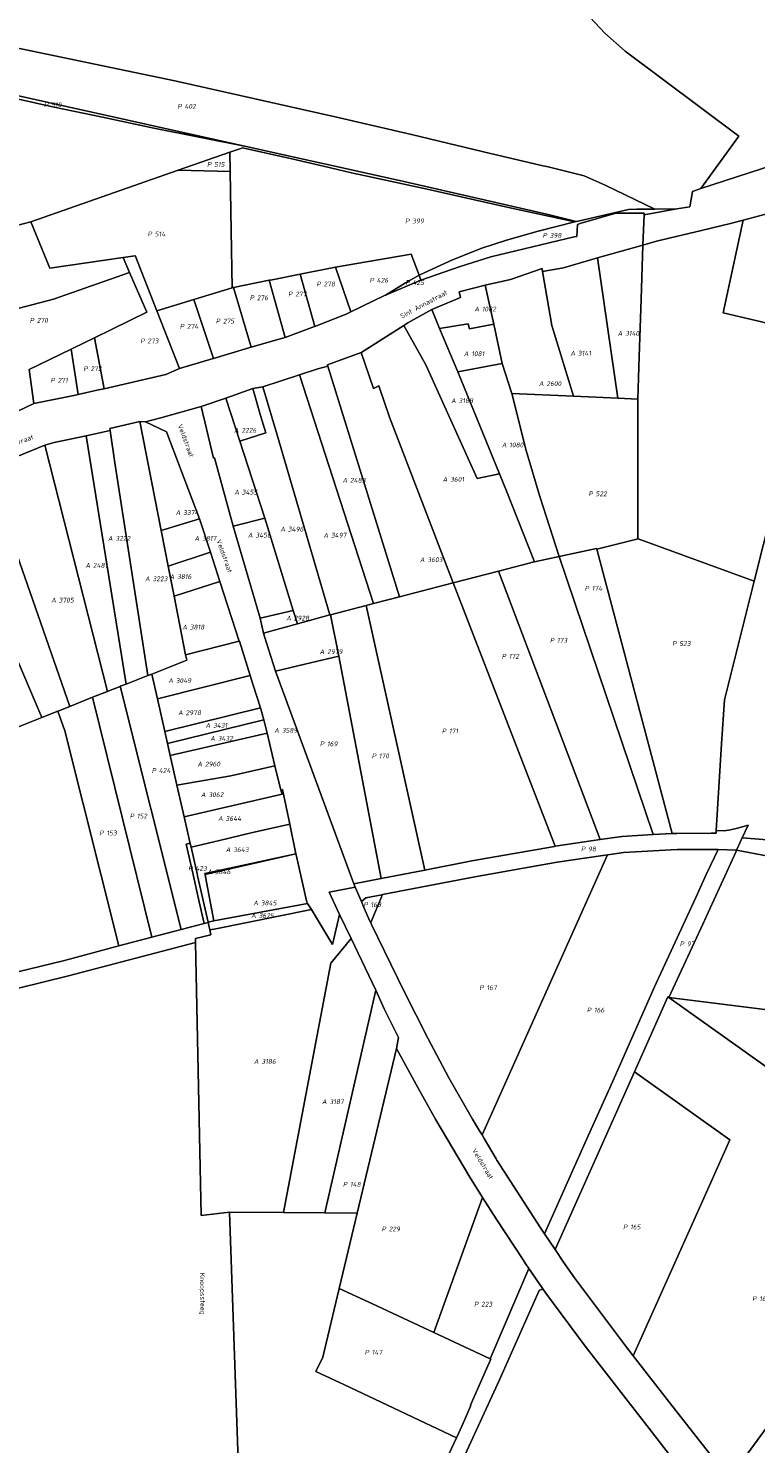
# Model space of a CAD drawing. Extents: x 184444 to 188300, y 345995 to 350408.
# Tile 13 of 43: x 185610 to 185881, y 347647 to 348175. Entities that reach past the tile are written whole.
import ezdxf
from ezdxf.enums import TextEntityAlignment as Align

# ---------------------------------------------------------------- set-up
doc = ezdxf.new("R2010")
doc.units = 0
for name, color, linetype, lineweight in [('B-WA-KG-GRENS_PERCEEL-GV', 30, 'Continuous', 18), ('B-WA-KG-GRENS_PERCEEL-S', 30, 'Continuous', 25), ('B-WA-OG-BEBOUWING_STRAATNAAM-T18', 10, 'Continuous', 18)]:
    doc.layers.add(name, color=color, linetype=linetype, lineweight=lineweight)
doc.styles.add('NLCS-ISO', font='NLCS-ISO.ttf', dxfattribs={"height": 1.8})
doc.styles.add('NLCS-ISO-M1000-T18', font='NLCS-ISO.ttf', dxfattribs={"height": 1.8})

# ---------------------------------------------------------------- blocks, each defined once
blk = doc.blocks.new('SKG-PERCEELNUMMER-SO')
at = {"style": 'NLCS-ISO', "oblique": 10, "flags": 1}
for tag, p in [('GEMEENTECODE', (0, 2.55)), ('PERCEELGROOTTE', (0, -2.45))]:
    blk.add_attdef(tag, text='', height=1.8, dxfattribs=at).set_placement(p, align=Align.MIDDLE_CENTER)
at = {"style": 'NLCS-ISO', "oblique": 10}
blk.add_attdef('SECTIE', text='', height=1.8, dxfattribs=at).set_placement((-0.5, 0), align=Align.MIDDLE_RIGHT)
blk.add_attdef('PERCEELNUMMER', text='', height=1.8, dxfattribs=at).set_placement((0.5, 0), align=Align.MIDDLE_LEFT)

msp = doc.modelspace()

# ---------------------------------------------------------------- linework, layer by layer
at = {"layer": 'B-WA-KG-GRENS_PERCEEL-GV', "flags": 128}
for points in [[(185817.605, 348180.595), (185824.948, 348172.66), (185832.508, 348166), (185874.897, 348134.265), (185860.78, 348114.755), (185892.513, 348125.088), (185900.392, 348127.731), (185903.977, 348129.59), (185907.512, 348133.655), (185915.992, 348145.14), (185920.616, 348152.255), (185924.209, 348160.403), (185925.44, 348167.178), (185920.378, 348167.243), (185916.931, 348160.74), (185911.14, 348160.876), (185907.589, 348161.989), (185902.283, 348167.588), (185895.048, 348173.499), (185876.466, 348188.574)], [(185602.318, 348167.991), (185664.858, 348154.903), (185724.607, 348141.506), (185753.021, 348135), (185779.826, 348128.508), (185801.419, 348123.428), (185803.856, 348122.833), (185817.302, 348119.55), (185825.103, 348116.042), (185843.575, 348107.128), (185851.821, 348107.183), (185856.629, 348108.025), (185857.652, 348113.736), (185860.78, 348114.755), (185874.897, 348134.265), (185832.508, 348166), (185824.948, 348172.66), (185817.605, 348180.595)], [(185581.421, 348154.945), (185691.443, 348130.457), (185749.646, 348117.502), (185803.856, 348105.112), (185814.313, 348102.525), (185814.984, 348102.696), (185833.813, 348107.005), (185836.855, 348107.084), (185843.575, 348107.128), (185825.103, 348116.042), (185817.302, 348119.55), (185803.856, 348122.833), (185801.419, 348123.428), (185779.826, 348128.508), (185753.021, 348135), (185724.607, 348141.506), (185664.858, 348154.903), (185602.318, 348167.991)], [(185598.233, 348149.949), (185619.87, 348145.074), (185637.898, 348141.339), (185657.076, 348137.36), (185691.443, 348130.457), (185581.421, 348154.945)], [(185565.44, 348090.423), (185611.239, 348102.423), (185666.025, 348121.607), (185666.077, 348121.625), (185685.371, 348128.382), (185689.006, 348129.655), (185690.052, 348130.021), (185708.41, 348125.895), (185722.35, 348122.617), (185725.952, 348121.77), (185732.289, 348120.28), (185733.03, 348120.119), (185758.75, 348114.528), (185789.09, 348107.792), (185813.809, 348102.396), (185814.313, 348102.525), (185803.856, 348105.112), (185749.646, 348117.502), (185691.443, 348130.457), (185657.076, 348137.36), (185637.898, 348141.339), (185619.87, 348145.074), (185598.233, 348149.949)], [(185892.513, 348125.088), (185860.78, 348114.755), (185857.652, 348113.736), (185856.629, 348108.025), (185851.821, 348107.183), (185839.577, 348105.04), (185839.182, 348093.732), (185844.178, 348095.159), (185860.966, 348099.193), (185868.699, 348101.039), (185871.71, 348101.77), (185876.464, 348103.048), (185889.459, 348106.543)], [(185594.478, 348010.199), (185616.482, 348019.133), (185619.94, 348020.091), (185631.874, 348022.68), (185640.801, 348024.593), (185640.675, 348025.393), (185651.781, 348028.02), (185653.939, 348027.9), (185659.601, 348029.318), (185674.652, 348033.555), (185683.889, 348036.63), (185693.883, 348040.293), (185697.576, 348040.945), (185711.215, 348045.402), (185718.054, 348047.62), (185721.76, 348048.604), (185721.721, 348049.101), (185734.235, 348053.722), (185734.489, 348053.862), (185750.175, 348063.765), (185751.662, 348064.705), (185760.51, 348069.699), (185771.274, 348074.249), (185770.73, 348076.329), (185780.469, 348078.792), (185789.844, 348080.843), (185801.58, 348084.941), (185801.788, 348083.931), (185809.583, 348085.264), (185822.193, 348088.991), (185839.182, 348093.732), (185839.577, 348105.04), (185839.597, 348105.668), (185829.067, 348105.653), (185816.171, 348101.869), (185814.765, 348101.456), (185814.524, 348096.899), (185813.527, 348096.765), (185782.494, 348089.399), (185771.081, 348085.683), (185756.451, 348080.66), (185743.293, 348075.113), (185742.944, 348074.966), (185730.359, 348068.865), (185728.654, 348068.039), (185717.028, 348063.431), (185716.834, 348063.354), (185705.895, 348059.328), (185705.796, 348059.292), (185693.252, 348055.703), (185692.419, 348055.465), (185679.241, 348051.445), (185679.122, 348051.409), (185666.542, 348047.671), (185661.54, 348045.523), (185646.002, 348041.891), (185638.562, 348040.211), (185636.432, 348039.73), (185628.904, 348038.073), (185627.835, 348037.838), (185612.393, 348034.743), (185590.681, 348024.336)], [(185893.844, 348062.613), (185869.065, 348068.418), (185876.464, 348103.048), (185871.71, 348101.77), (185868.699, 348101.039), (185860.966, 348099.193), (185844.178, 348095.159), (185839.182, 348093.732), (185838.483, 348073.599), (185837.753, 348052.216), (185837.211, 348036.36), (185837.26, 347984.222), (185837.362, 347984.185), (185880.611, 347968.429), (185887.536, 347995.985)], [(185887.536, 347995.985), (185880.611, 347968.429), (185870.01, 347926.248), (185869.5, 347924.218), (185868.473, 347907.885), (185866.436, 347875.497), (185869.364, 347875.475), (185871.713, 347875.736), (185874.41, 347876.384), (185878.341, 347877.586), (185876.15, 347872.805), (185887.062, 347871.936)], [(185887.062, 347871.936), (185876.15, 347872.805), (185874.064, 347868.252), (185885.767, 347866.014)], [(185885.767, 347866.014), (185874.064, 347868.252), (185873.717, 347867.495), (185861.429, 347840.672), (185848.862, 347813.241), (185904.402, 347806.389)], [(185863.992, 347643.289), (185849.089, 347662.326), (185836.411, 347678.62), (185835.576, 347679.693), (185832.271, 347683.94), (185813.725, 347708.819), (185809.563, 347714.701), (185806.423, 347719.366), (185802.472, 347725.235), (185800.958, 347727.485), (185784.808, 347752.714), (185784.516, 347753.202), (185780.007, 347760.753), (185779.229, 347762.056), (185778.29, 347763.629), (185775.723, 347767.931), (185766.939, 347783.393), (185759.021, 347798.151), (185750.153, 347815.743), (185738.132, 347840.448), (185737.785, 347841.218), (185737.642, 347841.535), (185735.269, 347846.802), (185734.354, 347849.057), (185732.012, 347854.373), (185722.287, 347852.508), (185726.221, 347844.273), (185730.512, 347835.291), (185739.695, 347816.071), (185742.854, 347809.016), (185748.177, 347798.343), (185747.374, 347794.264), (185754.756, 347780.892), (185761.992, 347767.755), (185774.706, 347746.341), (185779.467, 347738.748), (185784.442, 347730.814), (185794.528, 347715.493), (185795.353, 347714.282), (185796.696, 347712.313), (185801.913, 347704.66), (185802.985, 347703.087), (185817.626, 347683.304), (185842.296, 347651.606), (185849.106, 347642.856)], [(185586.333, 347811.798), (185625.217, 347821.329), (185672.538, 347833.82), (185672.508, 347835.244), (185678.294, 347836.702), (185677.888, 347838.488), (185677.255, 347841.271), (185675.774, 347840.88), (185667.192, 347838.615), (185656.332, 347835.749), (185644.012, 347832.497), (185623.711, 347827.139), (185584.769, 347817.592)], [(185603.507, 347520.378), (185610.801, 347520.855), (185618.177, 347520.54), (185625.147, 347519.503), (185638.323, 347514.64), (185645.534, 347511.118), (185671.828, 347496.356), (185675.064, 347494.649), (185682.236, 347497.039), (185684.537, 347498.294), (185687.582, 347501.585), (185693.075, 347508.212), (185700.946, 347519.009), (185707.527, 347530.321), (185716.773, 347548.066), (185721.175, 347556.893), (185686.452, 347573.162), (185688.5, 347637.235), (185685.16, 347733.341), (185674.703, 347732.11), (185672.538, 347833.82), (185625.217, 347821.329), (185586.333, 347811.798)], [(185890.976, 347783.221), (185848.862, 347813.241), (185848.399, 347813.57), (185836, 347785.568), (185871.57, 347760.21), (185861.864, 347738.536), (185835.576, 347679.693), (185836.411, 347678.62), (185849.089, 347662.326), (185863.992, 347643.289)], [(185764.39, 347624.291), (185785.71, 347670.805), (185800.481, 347704.044), (185801.913, 347704.66), (185796.696, 347712.313), (185782.246, 347678.667), (185782.518, 347678.54), (185780.95, 347674.889), (185774.943, 347661.321), (185775.126, 347661.24), (185771.844, 347653.826), (185769.713, 347649.229), (185760.725, 347629.854)], [(185871.256, 347633.943), (185898.829, 347671.616)]]:
    msp.add_lwpolyline(points, dxfattribs=at)
for points in [[(185685.371, 348128.382), (185666.077, 348121.625), (185685.486, 348121.199), (185685.484, 348121.314)], [(185690.052, 348130.021), (185689.006, 348129.655), (185685.371, 348128.382), (185685.484, 348121.314), (185685.486, 348121.199), (185685.84, 348099.128), (185686.181, 348077.822), (185686.398, 348077.889), (185686.72, 348077.953), (185700.03, 348080.605), (185700.519, 348080.702), (185711.534, 348082.896), (185724.68, 348085.514), (185752.837, 348090.342), (185755.773, 348082.475), (185757.642, 348083.342), (185768.267, 348088.267), (185779.21, 348092.525), (185788.036, 348095.433), (185799.637, 348098.772), (185813.809, 348102.396), (185789.09, 348107.792), (185758.75, 348114.528), (185733.03, 348120.119), (185732.289, 348120.28), (185725.952, 348121.77), (185722.35, 348122.617), (185708.41, 348125.895)], [(185611.239, 348102.423), (185618.259, 348085.146), (185645.557, 348089.139), (185649.936, 348089.779), (185650.104, 348089.823), (185658.159, 348069.173), (185671.921, 348073.421), (185686.181, 348077.822), (185685.84, 348099.128), (185685.486, 348121.199), (185666.077, 348121.625), (185666.025, 348121.607)], [(185768.267, 348088.267), (185757.642, 348083.342), (185755.773, 348082.475), (185756.451, 348080.66), (185771.081, 348085.683), (185782.494, 348089.399), (185813.527, 348096.765), (185814.524, 348096.899), (185814.765, 348101.456), (185816.171, 348101.869), (185829.067, 348105.653), (185839.597, 348105.668), (185839.577, 348105.04), (185851.821, 348107.183), (185843.575, 348107.128), (185836.855, 348107.084), (185833.813, 348107.005), (185814.984, 348102.696), (185814.313, 348102.525), (185813.809, 348102.396), (185799.637, 348098.772), (185788.036, 348095.433), (185779.21, 348092.525)], [(185876.464, 348103.048), (185869.065, 348068.418), (185893.844, 348062.613), (185898.409, 348085.308), (185887.268, 348087.73), (185890.093, 348102.642), (185890.663, 348102.746), (185889.459, 348106.543)], [(185645.557, 348089.139), (185618.259, 348085.146), (185611.239, 348102.423), (185565.44, 348090.423), (185576.348, 348062.481), (185576.422, 348062.285), (185619.619, 348073.571), (185648.018, 348083.515)], [(185730.359, 348068.865), (185742.944, 348074.966), (185743.293, 348075.113), (185746.093, 348076.806), (185750.783, 348079.603), (185755.773, 348082.475), (185752.837, 348090.342), (185724.68, 348085.514)], [(185838.483, 348073.599), (185839.182, 348093.732), (185822.193, 348088.991), (185829.768, 348036.686), (185837.211, 348036.36), (185837.753, 348052.216)], [(185648.018, 348083.515), (185654.467, 348068.777), (185634.932, 348059.197), (185638.562, 348040.211), (185646.002, 348041.891), (185661.54, 348045.523), (185666.542, 348047.671), (185658.159, 348069.173), (185650.104, 348089.823), (185649.936, 348089.779), (185645.557, 348089.139)], [(185724.68, 348085.514), (185711.534, 348082.896), (185717.028, 348063.431), (185728.654, 348068.039), (185730.359, 348068.865)], [(185822.193, 348088.991), (185809.583, 348085.264), (185801.788, 348083.931), (185805.258, 348063.767), (185813.292, 348037.408), (185829.768, 348036.686)], [(185626.203, 348054.93), (185626.673, 348055.16), (185634.932, 348059.197), (185654.467, 348068.777), (185648.018, 348083.515), (185619.619, 348073.571), (185576.422, 348062.285), (185590.681, 348024.336), (185612.393, 348034.743), (185610.652, 348047.329)], [(185700.03, 348080.605), (185686.72, 348077.953), (185693.252, 348055.703), (185705.796, 348059.292), (185705.895, 348059.328)], [(185711.534, 348082.896), (185700.519, 348080.702), (185700.03, 348080.605), (185705.895, 348059.328), (185716.834, 348063.354), (185717.028, 348063.431)], [(185756.451, 348080.66), (185755.773, 348082.475), (185750.783, 348079.603), (185746.093, 348076.806), (185743.293, 348075.113)], [(185801.788, 348083.931), (185801.58, 348084.941), (185789.844, 348080.843), (185780.469, 348078.792), (185783.587, 348064.21), (185786.765, 348049.602), (185790.383, 348038.412), (185813.292, 348037.408), (185805.258, 348063.767)], [(185686.72, 348077.953), (185686.398, 348077.889), (185686.181, 348077.822), (185671.921, 348073.421), (185679.241, 348051.445), (185692.419, 348055.465), (185693.252, 348055.703)], [(185780.469, 348078.792), (185770.73, 348076.329), (185771.274, 348074.249), (185760.51, 348069.699), (185763.371, 348062.661), (185774.043, 348064.417), (185774.596, 348062.57), (185783.587, 348064.21)], [(185671.921, 348073.421), (185658.159, 348069.173), (185666.542, 348047.671), (185679.122, 348051.409), (185679.241, 348051.445)], [(185763.371, 348062.661), (185760.51, 348069.699), (185751.662, 348064.705), (185750.175, 348063.765), (185758.301, 348049.143), (185777.368, 348006.75), (185785.747, 348008.41), (185770.249, 348046.498)], [(185763.371, 348062.661), (185770.249, 348046.498), (185786.765, 348049.602), (185783.587, 348064.21), (185774.596, 348062.57), (185774.043, 348064.417)], [(185626.203, 348054.93), (185628.904, 348038.073), (185636.432, 348039.73), (185638.562, 348040.211), (185634.932, 348059.197), (185626.673, 348055.16)], [(185785.322, 347972.183), (185797.336, 347975.311), (185797.557, 347975.376), (185798.765, 347975.639), (185788.448, 348001.721), (185785.747, 348008.41), (185777.368, 348006.75), (185758.301, 348049.143), (185750.175, 348063.765), (185734.489, 348053.862), (185734.235, 348053.722), (185738.762, 348040.324), (185740.827, 348041.216), (185744.747, 348029.615), (185768.541, 347967.814)], [(185628.904, 348038.073), (185626.203, 348054.93), (185610.652, 348047.329), (185612.393, 348034.743), (185627.835, 348037.838)], [(185721.76, 348048.604), (185748.454, 347962.584), (185768.541, 347967.814), (185744.747, 348029.615), (185740.827, 348041.216), (185738.762, 348040.324), (185734.235, 348053.722), (185721.721, 348049.101)], [(185711.215, 348045.402), (185738.854, 347960.084), (185748.454, 347962.584), (185721.76, 348048.604), (185718.054, 348047.62)], [(185798.765, 347975.639), (185808.019, 347977.657), (185800.82, 348000), (185795.729, 348017.132), (185790.383, 348038.412), (185786.765, 348049.602), (185770.249, 348046.498), (185785.747, 348008.41), (185788.448, 348001.721)], [(185722.83, 347955.912), (185736.13, 347959.375), (185738.854, 347960.084), (185711.215, 348045.402), (185697.576, 348040.945), (185702.825, 348023.368), (185722.52, 347955.901)], [(185693.883, 348040.293), (185683.889, 348036.63), (185689.047, 348020.694), (185698.729, 348023.727), (185696.774, 348030.191)], [(185693.883, 348040.293), (185696.774, 348030.191), (185698.729, 348023.727), (185689.047, 348020.694), (185698.392, 347991.986), (185708.947, 347957.569), (185710.485, 347952.611), (185722.52, 347955.901), (185702.825, 348023.368), (185697.576, 348040.945)], [(185808.019, 347977.657), (185821.859, 347980.674), (185821.945, 347980.351), (185837.362, 347984.185), (185837.26, 347984.222), (185837.211, 348036.36), (185829.768, 348036.686), (185813.292, 348037.408), (185790.383, 348038.412), (185795.729, 348017.132), (185800.82, 348000)], [(185678.084, 347979.217), (185681.59, 347968.394), (185688.818, 347946.08), (185688.903, 347946.111), (185692.913, 347933.347), (185693.933, 347930.102), (185696.76, 347921.243), (185697.989, 347916.82), (185699.248, 347911.756), (185702.127, 347899.694), (185704.295, 347890.613), (185704.941, 347890.836), (185707.606, 347877.955), (185709.912, 347866.884), (185709.988, 347866.517), (185713.994, 347848.82), (185714.263, 347848.39), (185715.682, 347846.102), (185723.495, 347833.04), (185726.221, 347844.273), (185722.287, 347852.508), (185732.012, 347854.373), (185731.527, 347855.69), (185721.104, 347884.021), (185702.359, 347934.973), (185698.873, 347945.848), (185697.856, 347949.148), (185696.677, 347954.647), (185686.605, 347989.004), (185679.565, 348014.41), (185679.272, 348014.307), (185674.652, 348033.555), (185659.601, 348029.318), (185653.939, 348027.9), (185661.721, 348024.072), (185674.049, 347991.674)], [(185674.652, 348033.555), (185679.272, 348014.307), (185679.565, 348014.41), (185686.605, 347989.004), (185698.392, 347991.986), (185689.047, 348020.694), (185683.889, 348036.63)], [(185664.549, 347962.897), (185662.337, 347974.119), (185659.728, 347987.351), (185651.781, 348028.02), (185640.675, 348025.393), (185640.801, 348024.593), (185642.51, 348012.574), (185654.775, 347933.291), (185656.228, 347933.858), (185669.254, 347938.969), (185668.852, 347941.071)], [(185651.781, 348028.02), (185659.728, 347987.351), (185674.049, 347991.674), (185661.721, 348024.072), (185653.939, 348027.9)], [(185631.874, 348022.68), (185619.94, 348020.091), (185616.482, 348019.133), (185639.761, 347927.395), (185640.251, 347927.59), (185644.439, 347929.259), (185644.501, 347929.283), (185646.692, 347930.138)], [(185640.801, 348024.593), (185631.874, 348022.68), (185646.692, 347930.138), (185654.775, 347933.291), (185642.51, 348012.574)], [(185594.478, 348010.199), (185594.704, 348009.664), (185595.026, 348008.814), (185603.276, 347986.828), (185603.12, 347986.774), (185625.763, 347921.816), (185634.234, 347925.192), (185639.761, 347927.395), (185616.482, 348019.133)], [(185621.619, 347920.164), (185625.763, 347921.816), (185603.12, 347986.774), (185598.905, 347985.2), (185594.079, 347998.148), (185594.058, 347998.132), (185590.305, 348008.311), (185580.291, 348003.781), (185587.198, 347990.046), (185584.911, 347988.994), (185615.299, 347917.646), (185621.272, 347920.026)], [(185561.227, 347994.406), (185604.034, 347913.157), (185607.254, 347914.44), (185615.299, 347917.646), (185584.911, 347988.994), (185587.198, 347990.046), (185580.291, 348003.781), (185561.832, 347994.814)], [(185678.084, 347979.217), (185674.049, 347991.674), (185659.728, 347987.351), (185662.337, 347974.119)], [(185696.677, 347954.647), (185708.947, 347957.569), (185698.392, 347991.986), (185686.605, 347989.004)], [(185821.859, 347980.674), (185808.019, 347977.657), (185842.912, 347873.993), (185850.051, 347874.387), (185821.945, 347980.351)], [(185837.362, 347984.185), (185821.945, 347980.351), (185850.051, 347874.387), (185851.778, 347874.483), (185864.527, 347874.509), (185866.374, 347874.513), (185866.436, 347875.497), (185868.473, 347907.885), (185869.5, 347924.218), (185870.01, 347926.248), (185880.611, 347968.429)], [(185678.084, 347979.217), (185662.337, 347974.119), (185664.549, 347962.897), (185681.59, 347968.394)], [(185798.765, 347975.639), (185797.557, 347975.376), (185797.336, 347975.311), (185785.322, 347972.183), (185823.285, 347872.157), (185831.291, 347873.352), (185842.912, 347873.993), (185808.019, 347977.657)], [(185768.541, 347967.814), (185806.485, 347869.648), (185823.285, 347872.157), (185785.322, 347972.183)], [(185664.549, 347962.897), (185668.852, 347941.071), (185688.818, 347946.08), (185681.59, 347968.394)], [(185757.896, 347860.812), (185775.412, 347864.215), (185806.231, 347869.61), (185806.485, 347869.648), (185768.541, 347967.814), (185748.454, 347962.584), (185738.854, 347960.084), (185736.13, 347959.375)], [(185725.889, 347940.568), (185741.663, 347857.659), (185757.896, 347860.812), (185736.13, 347959.375), (185722.83, 347955.912)], [(185708.947, 347957.569), (185696.677, 347954.647), (185697.856, 347949.148), (185710.485, 347952.611)], [(185710.485, 347952.611), (185697.856, 347949.148), (185698.873, 347945.848), (185702.359, 347934.973), (185713.242, 347937.561), (185725.889, 347940.568), (185722.83, 347955.912), (185722.52, 347955.901)], [(185656.228, 347933.858), (185658.332, 347924.595), (185692.913, 347933.347), (185688.903, 347946.111), (185688.818, 347946.08), (185668.852, 347941.071), (185669.254, 347938.969)], [(185741.663, 347857.659), (185725.889, 347940.568), (185713.242, 347937.561), (185702.359, 347934.973), (185721.104, 347884.021), (185731.527, 347855.69)], [(185673.96, 347848.907), (185671.531, 347859.642), (185669.089, 347870.428), (185670.054, 347870.638), (185670.56, 347870.755), (185668.316, 347880.633), (185665.631, 347892.454), (185663.12, 347903.512), (185662.118, 347907.922), (185661.08, 347912.494), (185658.332, 347924.595), (185656.228, 347933.858), (185654.775, 347933.291), (185646.692, 347930.138), (185644.501, 347929.283), (185667.192, 347838.615), (185675.774, 347840.88)], [(185658.332, 347924.595), (185661.08, 347912.494), (185696.76, 347921.243), (185693.933, 347930.102), (185692.913, 347933.347)], [(185644.439, 347929.259), (185640.251, 347927.59), (185639.761, 347927.395), (185634.234, 347925.192), (185656.332, 347835.749), (185667.192, 347838.615), (185644.501, 347929.283)], [(185621.272, 347920.026), (185623.822, 347912.687), (185644.012, 347832.497), (185656.332, 347835.749), (185634.234, 347925.192), (185625.763, 347921.816), (185621.619, 347920.164)], [(185615.299, 347917.646), (185607.254, 347914.44), (185604.034, 347913.157), (185594.36, 347909.301), (185580.526, 347903.788), (185577.64, 347902.547), (185568.929, 347898.802), (185552.12, 347891.577), (185545.202, 347888.603), (185529.656, 347881.921), (185519.638, 347877.615), (185564.307, 347811.425), (185584.769, 347817.592), (185623.711, 347827.139), (185644.012, 347832.497), (185623.822, 347912.687), (185621.272, 347920.026)], [(185661.08, 347912.494), (185662.118, 347907.922), (185697.989, 347916.82), (185696.76, 347921.243)], [(185662.118, 347907.922), (185663.12, 347903.512), (185699.248, 347911.756), (185697.989, 347916.82)], [(185663.12, 347903.512), (185665.631, 347892.454), (185685.664, 347895.934), (185702.127, 347899.694), (185699.248, 347911.756)], [(185665.631, 347892.454), (185668.316, 347880.633), (185704.825, 347889.035), (185704.295, 347890.613), (185702.127, 347899.694), (185685.664, 347895.934)], [(185668.316, 347880.633), (185670.56, 347870.755), (185670.876, 347869.362), (185681.421, 347871.872), (185693.276, 347874.67), (185707.606, 347877.955), (185704.941, 347890.836), (185704.295, 347890.613), (185704.825, 347889.035)], [(185670.876, 347869.362), (185673.249, 347858.913), (185673.315, 347858.621), (185677.225, 347841.405), (185679.305, 347841.82), (185679.373, 347841.834), (185676.302, 347858.224), (185676.124, 347859.175), (185676.05, 347859.568), (185707.078, 347866.272), (185709.912, 347866.884), (185707.606, 347877.955), (185693.276, 347874.67), (185681.421, 347871.872)], [(185867.219, 347868.515), (185874.064, 347868.252), (185876.15, 347872.805), (185878.341, 347877.586), (185874.41, 347876.384), (185871.713, 347875.736), (185869.364, 347875.475), (185866.436, 347875.497), (185866.374, 347874.513), (185864.527, 347874.509), (185851.778, 347874.483), (185850.051, 347874.387), (185842.912, 347873.993), (185831.291, 347873.352), (185823.285, 347872.157), (185806.485, 347869.648), (185806.231, 347869.61), (185775.412, 347864.215), (185757.896, 347860.812), (185741.663, 347857.659), (185731.527, 347855.69), (185732.012, 347854.373), (185734.354, 347849.057), (185735.931, 347850.434), (185741.882, 347851.589), (185742.175, 347851.646), (185776.518, 347858.317), (185807.198, 347863.689), (185824.239, 347866.233), (185824.354, 347866.25), (185826, 347866.496), (185827.796, 347866.764), (185831.908, 347867.378), (185851.933, 347868.483)], [(185677.225, 347841.405), (185673.315, 347858.621), (185673.249, 347858.913), (185670.876, 347869.362), (185670.56, 347870.755), (185670.054, 347870.638), (185669.089, 347870.428), (185671.531, 347859.642), (185673.96, 347848.907), (185675.774, 347840.88), (185677.255, 347841.271)], [(185676.124, 347859.175), (185709.912, 347866.884), (185707.078, 347866.272), (185676.05, 347859.568)], [(185676.124, 347859.175), (185676.302, 347858.224), (185679.373, 347841.834), (185714.263, 347848.39), (185713.994, 347848.82), (185709.988, 347866.517), (185709.912, 347866.884)], [(185779.229, 347762.056), (185826, 347866.496), (185824.354, 347866.25), (185824.239, 347866.233), (185807.198, 347863.689), (185776.518, 347858.317), (185742.175, 347851.646), (185737.785, 347841.218), (185738.132, 347840.448), (185750.153, 347815.743), (185759.021, 347798.151), (185766.939, 347783.393), (185775.723, 347767.931), (185778.29, 347763.629)], [(185867.219, 347868.515), (185851.933, 347868.483), (185831.908, 347867.378), (185827.796, 347866.764), (185826, 347866.496), (185779.229, 347762.056), (185780.007, 347760.753), (185784.516, 347753.202), (185784.808, 347752.714), (185800.958, 347727.485), (185802.472, 347725.235), (185817.687, 347759.287), (185827.918, 347782.131), (185843.476, 347817.269), (185858.889, 347850.545), (185862.801, 347859.348)], [(185873.717, 347867.495), (185874.064, 347868.252), (185867.219, 347868.515), (185862.801, 347859.348), (185858.889, 347850.545), (185843.476, 347817.269), (185827.918, 347782.131), (185817.687, 347759.287), (185802.472, 347725.235), (185806.423, 347719.366), (185823.065, 347756.616), (185833.416, 347779.731), (185836, 347785.568), (185848.399, 347813.57), (185848.862, 347813.241), (185861.429, 347840.672)], [(185677.888, 347838.488), (185680.099, 347838.934), (185715.682, 347846.102), (185714.263, 347848.39), (185679.373, 347841.834), (185679.305, 347841.82), (185677.225, 347841.405), (185677.255, 347841.271)], [(185734.354, 347849.057), (185735.269, 347846.802), (185737.642, 347841.535), (185737.785, 347841.218), (185742.175, 347851.646), (185741.882, 347851.589), (185735.931, 347850.434)], [(185730.512, 347835.291), (185726.221, 347844.273), (185723.495, 347833.04), (185715.682, 347846.102), (185680.099, 347838.934), (185677.888, 347838.488), (185678.294, 347836.702), (185672.508, 347835.244), (185672.538, 347833.82), (185674.703, 347732.11), (185685.16, 347733.341), (185705.255, 347733.173), (185722.921, 347826.137)], [(185730.512, 347835.291), (185722.921, 347826.137), (185705.255, 347733.173), (185720.691, 347733.044), (185739.695, 347816.071)], [(185739.695, 347816.071), (185720.691, 347733.044), (185732.724, 347732.942), (185747.374, 347794.264), (185748.177, 347798.343), (185742.854, 347809.016)], [(185904.402, 347806.389), (185848.862, 347813.241), (185890.976, 347783.221), (185895.855, 347777.159), (185897.817, 347780.028), (185911.805, 347800.484), (185914.949, 347805.088)], [(185732.724, 347732.942), (185726.024, 347704.881), (185738.441, 347699.092), (185761.254, 347688.456), (185779.467, 347738.748), (185774.706, 347746.341), (185761.992, 347767.755), (185754.756, 347780.892), (185747.374, 347794.264)], [(185835.576, 347679.693), (185861.864, 347738.536), (185871.57, 347760.21), (185836, 347785.568), (185833.416, 347779.731), (185823.065, 347756.616), (185806.423, 347719.366), (185809.563, 347714.701), (185813.725, 347708.819), (185832.271, 347683.94)], [(185782.246, 347678.667), (185796.696, 347712.313), (185795.353, 347714.282), (185794.528, 347715.493), (185784.442, 347730.814), (185779.467, 347738.748), (185761.254, 347688.456)], [(185726.024, 347704.881), (185732.724, 347732.942), (185720.691, 347733.044), (185705.255, 347733.173), (185685.16, 347733.341), (185688.5, 347637.235), (185748.179, 347604.023), (185748.208, 347604.078), (185760.725, 347629.854), (185769.713, 347649.229), (185727.809, 347669.004), (185724.508, 347670.562), (185717.333, 347673.949), (185719.938, 347679.286)], [(185726.024, 347704.881), (185719.938, 347679.286), (185717.333, 347673.949), (185724.508, 347670.562), (185727.809, 347669.004), (185769.713, 347649.229), (185771.844, 347653.826), (185775.126, 347661.24), (185774.943, 347661.321), (185780.95, 347674.889), (185782.518, 347678.54), (185782.246, 347678.667), (185761.254, 347688.456), (185738.441, 347699.092)], [(185756.4, 347608.098), (185776.552, 347597.245), (185796.632, 347586.984), (185807.029, 347581.972), (185816.147, 347577.576), (185855.525, 347634.554), (185852.959, 347637.878), (185850.197, 347641.455), (185849.106, 347642.856), (185842.296, 347651.606), (185817.626, 347683.304), (185802.985, 347703.087), (185801.913, 347704.66), (185800.481, 347704.044), (185785.71, 347670.805), (185764.39, 347624.291)], [(185906.576, 347665.553), (185898.829, 347671.616), (185871.256, 347633.943), (185871.433, 347633.715), (185874.68, 347629.536), (185877.468, 347626.114), (185880.002, 347628.691), (185882.49, 347631.314), (185884.93, 347633.98), (185887.321, 347636.69), (185889.664, 347639.443), (185891.957, 347642.237), (185894.2, 347645.071), (185896.391, 347647.946), (185898.05, 347650.337), (185899.642, 347652.773), (185901.168, 347655.251), (185902.625, 347657.77), (185904.013, 347660.328), (185905.33, 347662.923)]]:
    msp.add_lwpolyline(points, close=True, dxfattribs=at)

# ---------------------------------------------------------------- block references
at = {"layer": 'B-WA-KG-GRENS_PERCEEL-S', "color": 30}
for p, values in [((185618.278, 348146.066), {'PERCEELNUMMER': '510', 'SECTIE': 'P'}), ((185667.937, 348145.419), {'PERCEELNUMMER': '402', 'SECTIE': 'P'}), ((185678.96, 348123.768), {'PERCEELNUMMER': '515', 'SECTIE': 'P'}), ((185752.729, 348102.706), {'PERCEELNUMMER': '399', 'SECTIE': 'P'}), ((185656.831, 348097.863), {'PERCEELNUMMER': '514', 'SECTIE': 'P'}), ((185803.933, 348097.321), {'PERCEELNUMMER': '398', 'SECTIE': 'P'}), ((185719.733, 348079.206), {'PERCEELNUMMER': '278', 'SECTIE': 'P'}), ((185739.506, 348080.612), {'PERCEELNUMMER': '426', 'SECTIE': 'P'}), ((185752.826, 348079.789), {'PERCEELNUMMER': '425', 'SECTIE': 'P'}), ((185694.873, 348074.076), {'PERCEELNUMMER': '276', 'SECTIE': 'P'}), ((185709.185, 348075.465), {'PERCEELNUMMER': '277', 'SECTIE': 'P'}), ((185778.699, 348069.885), {'PERCEELNUMMER': '1082', 'SECTIE': 'A'}), ((185612.942, 348065.644), {'PERCEELNUMMER': '270', 'SECTIE': 'P'}), ((185668.828, 348063.422), {'PERCEELNUMMER': '274', 'SECTIE': 'P'}), ((185682.245, 348065.395), {'PERCEELNUMMER': '275', 'SECTIE': 'P'}), ((185654.119, 348058.005), {'PERCEELNUMMER': '273', 'SECTIE': 'P'}), ((185832.026, 348060.816), {'PERCEELNUMMER': '3140', 'SECTIE': 'A'}), ((185774.747, 348053.212), {'PERCEELNUMMER': '1081', 'SECTIE': 'A'}), ((185814.435, 348053.417), {'PERCEELNUMMER': '3141', 'SECTIE': 'A'}), ((185632.919, 348047.637), {'PERCEELNUMMER': '272', 'SECTIE': 'P'}), ((185620.686, 348043.297), {'PERCEELNUMMER': '271', 'SECTIE': 'P'}), ((185802.714, 348042.107), {'PERCEELNUMMER': '2600', 'SECTIE': 'A'}), ((185770.015, 348035.718), {'PERCEELNUMMER': '3188', 'SECTIE': 'A'}), ((185689.161, 348024.669), {'PERCEELNUMMER': '2226', 'SECTIE': 'A'}), ((185788.877, 348019.227), {'PERCEELNUMMER': '1080', 'SECTIE': 'A'}), ((185729.581, 348006.069), {'PERCEELNUMMER': '2483', 'SECTIE': 'A'}), ((185766.857, 348006.429), {'PERCEELNUMMER': '3601', 'SECTIE': 'A'}), ((185689.3, 348001.643), {'PERCEELNUMMER': '3455', 'SECTIE': 'A'}), ((185821.024, 348001.032), {'PERCEELNUMMER': '522', 'SECTIE': 'P'}), ((185667.436, 347994.04), {'PERCEELNUMMER': '3374', 'SECTIE': 'A'}), ((185642.235, 347984.406), {'PERCEELNUMMER': '3222', 'SECTIE': 'A'}), ((185674.476, 347984.407), {'PERCEELNUMMER': '3817', 'SECTIE': 'A'}), ((185694.345, 347985.628), {'PERCEELNUMMER': '3456', 'SECTIE': 'A'}), ((185706.435, 347987.86), {'PERCEELNUMMER': '3496', 'SECTIE': 'A'}), ((185722.474, 347985.598), {'PERCEELNUMMER': '3497', 'SECTIE': 'A'}), ((185633.833, 347974.373), {'PERCEELNUMMER': '2481', 'SECTIE': 'A'}), ((185758.376, 347976.443), {'PERCEELNUMMER': '3603', 'SECTIE': 'A'}), ((185656.054, 347969.353), {'PERCEELNUMMER': '3223', 'SECTIE': 'A'}), ((185665.171, 347970.151), {'PERCEELNUMMER': '3816', 'SECTIE': 'A'}), ((185819.615, 347965.795), {'PERCEELNUMMER': '174', 'SECTIE': 'P'}), ((185621.095, 347961.392), {'PERCEELNUMMER': '3705', 'SECTIE': 'A'}), ((185708.645, 347954.695), {'PERCEELNUMMER': '2928', 'SECTIE': 'A'}), ((185669.922, 347951.342), {'PERCEELNUMMER': '3818', 'SECTIE': 'A'}), ((185721.057, 347942.183), {'PERCEELNUMMER': '2979', 'SECTIE': 'A'}), ((185806.649, 347946.39), {'PERCEELNUMMER': '173', 'SECTIE': 'P'}), ((185852.201, 347945.223), {'PERCEELNUMMER': '523', 'SECTIE': 'P'}), ((185788.72, 347940.414), {'PERCEELNUMMER': '172', 'SECTIE': 'P'}), ((185664.716, 347931.416), {'PERCEELNUMMER': '3049', 'SECTIE': 'A'}), ((185668.351, 347919.425), {'PERCEELNUMMER': '2978', 'SECTIE': 'A'}), ((185678.569, 347914.697), {'PERCEELNUMMER': '3431', 'SECTIE': 'A'}), ((185704.159, 347912.837), {'PERCEELNUMMER': '3589', 'SECTIE': 'A'}), ((185766.424, 347912.609), {'PERCEELNUMMER': '171', 'SECTIE': 'P'}), ((185680.304, 347909.867), {'PERCEELNUMMER': '3432', 'SECTIE': 'A'}), ((185721.004, 347907.828), {'PERCEELNUMMER': '169', 'SECTIE': 'P'}), ((185675.56, 347900.295), {'PERCEELNUMMER': '2960', 'SECTIE': 'A'}), ((185740.329, 347903.336), {'PERCEELNUMMER': '170', 'SECTIE': 'P'}), ((185658.389, 347897.887), {'PERCEELNUMMER': '424', 'SECTIE': 'P'}), ((185676.85, 347888.868), {'PERCEELNUMMER': '3062', 'SECTIE': 'A'}), ((185650.21, 347880.915), {'PERCEELNUMMER': '152', 'SECTIE': 'P'}), ((185683.235, 347880.004), {'PERCEELNUMMER': '3644', 'SECTIE': 'A'}), ((185638.872, 347874.635), {'PERCEELNUMMER': '153', 'SECTIE': 'P'}), ((185686.077, 347868.386), {'PERCEELNUMMER': '3643', 'SECTIE': 'A'}), ((185818.219, 347868.663), {'PERCEELNUMMER': '98', 'SECTIE': 'P'}), ((185671.973, 347861.4), {'PERCEELNUMMER': '423', 'SECTIE': 'P'}), ((185679.225, 347860.159), {'PERCEELNUMMER': '3846', 'SECTIE': 'A'}), ((185696.36, 347848.546), {'PERCEELNUMMER': '3845', 'SECTIE': 'A'}), ((185737.235, 347847.905), {'PERCEELNUMMER': '168', 'SECTIE': 'P'}), ((185695.555, 347843.825), {'PERCEELNUMMER': '3625', 'SECTIE': 'A'}), ((185855.005, 347833.285), {'PERCEELNUMMER': '97', 'SECTIE': 'P'}), ((185780.389, 347816.975), {'PERCEELNUMMER': '167', 'SECTIE': 'P'}), ((185820.431, 347808.608), {'PERCEELNUMMER': '166', 'SECTIE': 'P'}), ((185696.587, 347789.47), {'PERCEELNUMMER': '3186', 'SECTIE': 'A'}), ((185721.928, 347774.471), {'PERCEELNUMMER': '3187', 'SECTIE': 'A'}), ((185729.565, 347743.645), {'PERCEELNUMMER': '148', 'SECTIE': 'P'}), ((185743.995, 347726.995), {'PERCEELNUMMER': '229', 'SECTIE': 'P'}), ((185833.887, 347727.779), {'PERCEELNUMMER': '165', 'SECTIE': 'P'}), ((185881.987, 347701.033), {'PERCEELNUMMER': '164', 'SECTIE': 'P'}), ((185778.415, 347698.995), {'PERCEELNUMMER': '223', 'SECTIE': 'P'}), ((185737.675, 347681.065), {'PERCEELNUMMER': '147', 'SECTIE': 'P'})]:
    msp.add_blockref('SKG-PERCEELNUMMER-SO', p, dxfattribs=at).add_auto_attribs(values)

# ---------------------------------------------------------------- texts
at = {"layer": 'B-WA-OG-BEBOUWING_STRAATNAAM-T18', "style": 'NLCS-ISO-M1000-T18'}
for s, rotation, p in [('Sint Annastraat', 28.2, (185757.565, 348071.693)), ('Walburgisstraat', 20.7, (185603.136, 348018.693)), ('Veldstraat', 290.2, (185668.954, 348020.844)), ('Veldstraat', 289.6, (185683.319, 347977.832)), ('Veldstraat', 301.1, (185779.536, 347751.291)), ('Knoopssteeg', 270.4, (185674.908, 347702.874))]:
    msp.add_text(s, height=1.8, rotation=rotation, dxfattribs=at).set_placement(p, align=Align.MIDDLE)

doc.saveas('drawing.dxf')
